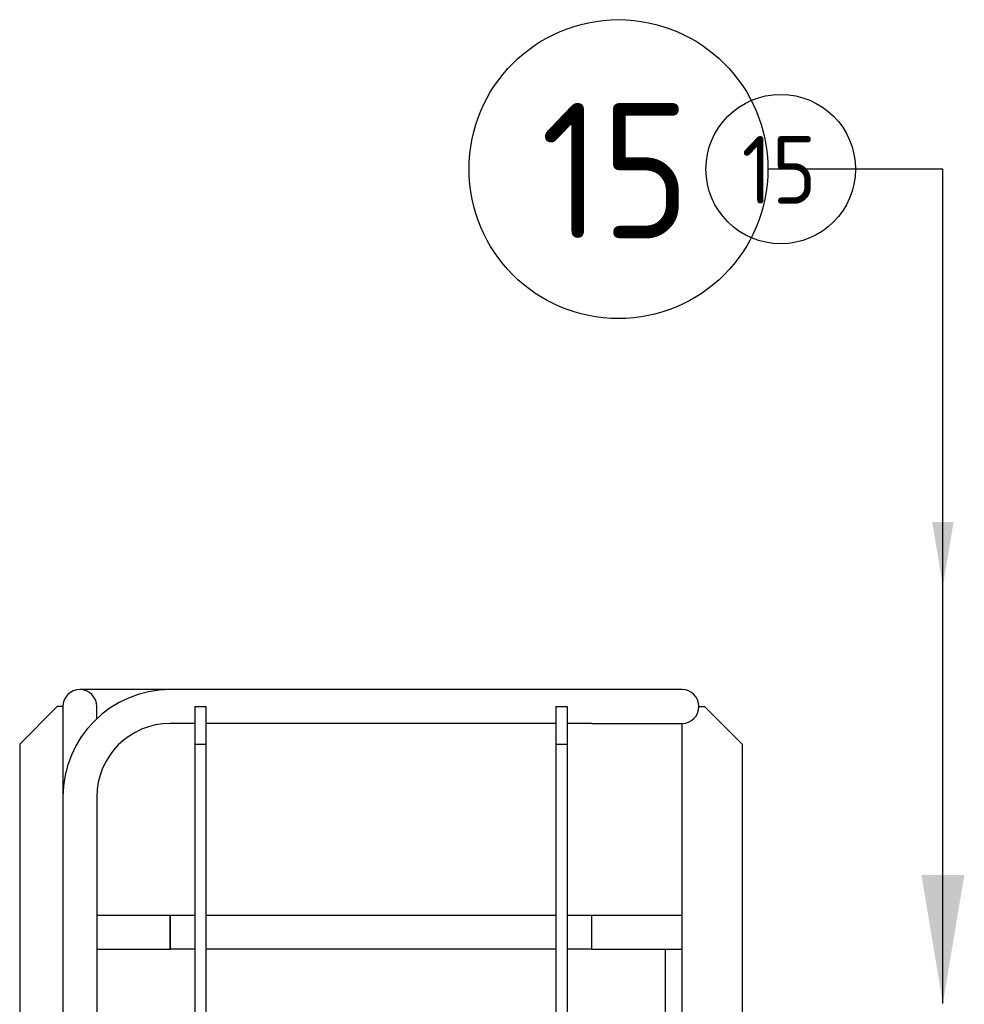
# Model space of a CAD drawing. Extents: x -89225 to 110569, y 13360 to 87647.
# Tile 165 of 256: x 40592 to 41847, y 31859 to 33168. Entities that reach past the tile are written whole.
import ezdxf

# ---------------------------------------------------------------- set-up
doc = ezdxf.new("R2010")
doc.units = 0
for name, color, linetype in [('INSTALLATIE', 6, 'Continuous'), ('INSTALLATIE @ 100', 6, 'Continuous'), ('INSTALLATIE @ 50', 6, 'Continuous')]:
    doc.layers.add(name, color=color, linetype=linetype)
doc.styles.add('ISO', font='ISO.SHX')

# ---------------------------------------------------------------- blocks, each defined once
blk = doc.blocks.new('Beluchtingsinstallatie VAZ')
for p, q in [((1134662.5, -968592.1), (1134542.5, -968592.1)), ((1135222.5, -968592.1), (1134662.5, -968592.1)), ((1135342.5, -968592.1), (1135222.5, -968592.1)), ((1134512.5, -968614.6), (1134462.5, -968664.6)), ((1134520, -968614.6), (1134512.5, -968614.6)), ((1134520, -968614.6), (1134520, -968734.6)), ((1134565, -968630.7), (1134565, -968614.6)), ((1134695, -968614.6), (1134710, -968614.6)), ((1134695, -968614.6), (1134695, -968664.6)), ((1134710, -968614.6), (1134710, -968664.6)), ((1135175, -968614.6), (1135190, -968614.6)), ((1135175, -968614.6), (1135175, -968664.6)), ((1135190, -968614.6), (1135190, -968664.6)), ((1135365, -968614.6), (1135372.5, -968614.6)), ((1135372.5, -968614.6), (1135422.5, -968664.6)), ((1134695, -968637.1), (1134662.5, -968637.1)), ((1135175, -968637.1), (1134710, -968637.1)), ((1135222.5, -968637.1), (1135190, -968637.1)), ((1135222.5, -968637.1), (1135342.5, -968637.1)), ((1135342.5, -969142.1), (1135342.5, -968637.1)), ((1134462.5, -968664.6), (1134462.5, -969604.6)), ((1134695, -968664.6), (1134710, -968664.6)), ((1134695, -968664.6), (1134695, -969737.6)), ((1134710, -968664.6), (1134710, -969737.6)), ((1135175, -968664.6), (1135190, -968664.6)), ((1135175, -968664.6), (1135175, -969737.6)), ((1135190, -968664.6), (1135190, -969737.6)), ((1135422.5, -968664.6), (1135422.5, -969737.6)), ((1134520, -968734.6), (1134520, -969044.6)), ((1134565, -968734.6), (1134565, -969044.6)), ((1134662.5, -968892.1), (1134565, -968892.1)), ((1134662.5, -968892.1), (1134662.5, -968937.1)), ((1134695, -968892.1), (1134662.5, -968892.1)), ((1134662.5, -968937.1), (1134662.5, -968892.1)), ((1135175, -968892.1), (1134710, -968892.1)), ((1135222.5, -968892.1), (1135190, -968892.1)), ((1135222.5, -968937.1), (1135222.5, -968892.1)), ((1135222.5, -968937.1), (1135222.5, -968892.1)), ((1135342.5, -968892.1), (1135222.5, -968892.1)), ((1134565, -968937.1), (1134662.5, -968937.1)), ((1134695, -968937.1), (1134662.5, -968937.1)), ((1135175, -968937.1), (1134710, -968937.1)), ((1135222.5, -968937.1), (1135190, -968937.1)), ((1135222.5, -968937.1), (1135342.5, -968937.1)), ((1135320, -968937.1), (1135320, -969034.6))]:
    blk.add_line(p, q)
for centre, radius, start, end in [((1134542.5, -968614.6), 22.5, 0, 180), ((1134662.5, -968734.6), 142.5, 90, 180), ((1135342.5, -968614.6), 22.5, 270, 90), ((1134662.5, -968734.6), 97.5, 90, 180), ((1135342.6, -968914.6), 22.5, 90.1764, 94.6825)]:
    blk.add_arc(centre, radius, start, end)
blk = doc.blocks.new('*U110')
for points in [[(0, 11.088), (0, 0)], [(0, 0), (2.324, 0)]]:
    blk.add_lwpolyline(points)
blk.add_circle((4.31, 0), 1.986)
blk.add_solid([(-0.285, 9.38), (0, 11.088), (0.285, 9.38)])
at = {"style": 'ISO'}
blk.add_attdef('NUMMER', (3.146, -0.835), '', height=1.8, dxfattribs=at)
blk = doc.blocks.new('*U592')
at = {"layer": 'INSTALLATIE @ 100'}
ref = blk.add_blockref('*U110', (41818.8, 32969.1), dxfattribs=dict(at, xscale=100, yscale=100, zscale=100, rotation=180))
ref.add_attrib('NUMMER', '15', (41284.3, 32877.1), dxfattribs={"layer": '0', "height": 180, "style": 'ISO'})
at = {"layer": 'INSTALLATIE @ 50'}
ref = blk.add_blockref('*U110', (41818.8, 32969.1), dxfattribs=dict(at, xscale=50, yscale=50, zscale=50, rotation=180))
ref.add_attrib('NUMMER', '15', (41551.5, 32923.1), dxfattribs={"layer": '0', "height": 90, "style": 'ISO'})

msp = doc.modelspace()

# ---------------------------------------------------------------- block references
at = {"layer": 'INSTALLATIE'}
for name, p in [('*U592', (0, 0)), ('Beluchtingsinstallatie VAZ', (-1093870.3, 1000869.5))]:
    msp.add_blockref(name, p, dxfattribs=at)

doc.saveas('drawing.dxf')
